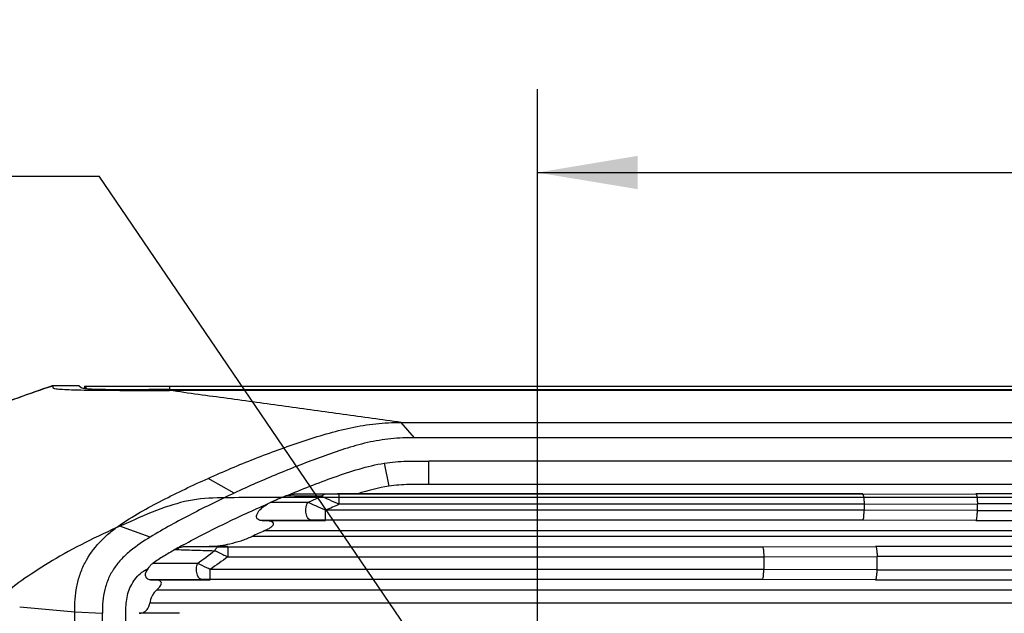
# Model space of a CAD drawing. Header units: millimetres. Extents: x 53 to 279, y 85 to 259.
# Tile 4 of 14: x 126 to 155, y 104 to 122. Entities that reach past the tile are written whole.
import ezdxf
from ezdxf.enums import TextEntityAlignment as Align

# ---------------------------------------------------------------- set-up
doc = ezdxf.new("R2010")
doc.units = ezdxf.units.MM
doc.header["$LTSCALE"] = 23.1
doc.header["$PDMODE"] = 3
doc.header["$PDSIZE"] = 8
doc.layers.get('0').update_dxf_attribs({"linetype": 'CONTINUOUS'})
doc.layers.get('Defpoints').update_dxf_attribs({"linetype": 'CONTINUOUS'})
for name, color, linetype in [('00_COMPONENTS', 7, 'CONTINUOUS'), ('20_ALL_FEATURES', 7, 'CONTINUOUS'), ('51__DRAFT_DIMS', 7, 'CONTINUOUS')]:
    doc.layers.add(name, color=color, linetype=linetype)
doc.styles.get("Standard").update_dxf_attribs({"font": 'simfang.ttf'})
doc.dimstyles.new('DIMSTYLE_3', dxfattribs={"dimtxt": 3, "dimasz": 3, "dimexe": 2.5, "dimexo": 0.5, "dimgap": 0.75, "dimtad": 1, "dimdsep": 46, "dimtxsty": 'STANDARD', "dimblk": '_FILLED', "dimblk1": '_FILLED', "dimblk2": '_FILLED', "dimcen": 0.09, "dimclrt": 3, "dimazin": 2, "dimtp": 0.3, "dimtm": 0.3, "dimtfac": 1, "dimtofl": 0, "dimtmove": 0, "dimatfit": 3, "dimldrblk": '_FILLED', "dimfxl": 1, "dimtolj": 1, "dimarcsym": 0})
doc.dimstyles.new('DIMSTYLE_5', dxfattribs={"dimtxt": 3, "dimasz": 3, "dimexe": 2.5, "dimexo": 0.5, "dimtad": 1, "dimdsep": 46, "dimtxsty": 'STANDARD', "dimblk": '_FILLED', "dimblk1": '_FILLED', "dimblk2": '_FILLED', "dimcen": 0.09, "dimclrt": 3, "dimazin": 2, "dimtp": 0.1, "dimtm": 0.1, "dimtfac": 1, "dimtofl": 0, "dimtmove": 0, "dimatfit": 1, "dimldrblk": '_FILLED', "dimfxl": 1, "dimtolj": 1, "dimarcsym": 0})

# ---------------------------------------------------------------- blocks, each defined once
blk = doc.blocks.new('_FILLED')
at = {"color": 0, "linetype": 'ByBlock'}
blk.add_solid([(0, 0), (-1, 0.1667), (-1, -0.1667)], dxfattribs=at)
blk = doc.blocks.new('*D8')
at = {"layer": '51__DRAFT_DIMS', "color": 4}
for p, q in [((141.485, 98.377), (141.485, 119.757)), ((186.485, 98.377), (186.485, 119.757)), ((141.485, 117.257), (163.985, 117.257)), ((186.485, 117.257), (163.985, 117.257))]:
    blk.add_line(p, q, dxfattribs=at)
at = {"layer": '51__DRAFT_DIMS', "color": 4, "xscale": 3, "yscale": 3, "zscale": 3, "rotation": 180}
blk.add_blockref('_FILLED', (141.485, 117.257), dxfattribs=at)
at = {"layer": '51__DRAFT_DIMS', "color": 4, "xscale": 3, "yscale": 3, "zscale": 3}
blk.add_blockref('_FILLED', (186.485, 117.257), dxfattribs=at)
at = {"layer": '51__DRAFT_DIMS', "color": 3}
blk.add_text('45', height=3, dxfattribs=at).set_placement((163.985, 118.007), align=Align.CENTER)
blk = doc.blocks.new('*D9')
at = {"layer": '51__DRAFT_DIMS', "color": 0, "lineweight": -2}
for p in [(105.828, 117.153), (140.641, 99.118)]:
    blk.add_line(p, (128.372, 117.153), dxfattribs=at)
at = {"layer": 'Defpoints', "color": 0}
for p in [(140.641, 99.118), (142.329, 96.637)]:
    blk.add_point(p, dxfattribs=at)
at = {"layer": '51__DRAFT_DIMS', "color": 0, "linetype": 'ByBlock', "lineweight": -2, "xscale": 3, "yscale": 3, "zscale": 3, "rotation": 304.2283960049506}
blk.add_blockref('_FILLED', (142.329, 96.637), dxfattribs=at)
at = {"layer": '51__DRAFT_DIMS', "color": 3, "insert": (124.305, 121.778), "char_height": 3, "attachment_point": 3, "line_spacing_factor": 0.9}
blk.add_mtext('\\A1;{2-M3{\\fgdt;x}3.8}', dxfattribs=at)

msp = doc.modelspace()

# ---------------------------------------------------------------- linework, layer by layer
at = {"layer": '00_COMPONENTS', "color": 7}
for p, q in [((127.781, 110.88), (126.962, 110.88)), ((126.986, 110.867), (126.986, 110.88)), ((127.78, 110.88), (127.835, 110.83)), ((127.933, 110.862), (127.933, 110.8)), ((127.933, 110.862), (200.038, 110.862)), ((130.477, 110.761), (197.493, 110.761)), ((197.491, 110.739), (130.479, 110.739))]:
    msp.add_line(p, q, dxfattribs=at)
at = {"layer": '00_COMPONENTS', "color": 4}
for p, q in [((127.985, 110.794), (127.985, 110.862)), ((130.477, 110.862), (130.477, 110.761))]:
    msp.add_line(p, q, dxfattribs=at)
at = {"layer": '00_COMPONENTS'}
for p, q in [((137.81, 109.323), (137.406, 109.779)), ((137.406, 109.779), (190.566, 109.779)), ((136.904, 108.561), (137.042, 107.874)), ((138.24, 107.923), (138.24, 108.623)), ((189.738, 108.623), (138.24, 108.623)), ((132.417, 107.666), (131.632, 108.104)), ((189.737, 107.923), (138.241, 107.923)), ((135.504, 107.642), (134.203, 107.638)), ((135.127, 107.632), (134.203, 107.638)), ((134.618, 107.387), (135.022, 107.569)), ((135.708, 107.642), (135.504, 107.642)), ((151.212, 107.632), (135.553, 107.631)), ((135.553, 107.331), (135.553, 107.631)), ((136.107, 107.643), (135.708, 107.642)), ((151.212, 107.644), (136.107, 107.643)), ((151.212, 107.632), (154.6, 107.64)), ((173.375, 107.641), (154.6, 107.64)), ((151.255, 107.332), (135.553, 107.331)), ((151.255, 107.331), (154.643, 107.34)), ((151.255, 107.331), (151.255, 107.153)), ((173.332, 107.341), (154.643, 107.34)), ((154.643, 107.144), (154.643, 107.34)), ((135.148, 106.853), (135.148, 107.153)), ((151.255, 107.152), (135.148, 107.153)), ((154.643, 107.144), (151.255, 107.153)), ((154.643, 107.144), (173.332, 107.143)), ((129.9, 106.347), (128.962, 106.687)), ((133.513, 106.845), (133.246, 106.843)), ((133.246, 106.843), (133.282, 106.843)), ((133.282, 106.843), (135.148, 106.843)), ((134.722, 106.852), (133.513, 106.845)), ((151.212, 106.852), (135.148, 106.853)), ((154.6, 106.844), (151.212, 106.852)), ((154.6, 106.844), (173.375, 106.843)), ((195.031, 106.368), (132.945, 106.368)), ((133.326, 106.543), (194.653, 106.542)), ((130.926, 106.065), (131.668, 106.068)), ((130.926, 106.065), (131.915, 106.059)), ((132.224, 106.068), (131.668, 106.068)), ((131.915, 106.059), (131.964, 106.059)), ((131.964, 106.059), (132.008, 106.058)), ((132.224, 106.058), (132.224, 105.758)), ((132.224, 106.058), (148.211, 106.058)), ((148.211, 106.058), (151.6, 106.067)), ((176.375, 106.067), (151.6, 106.067)), ((132.224, 105.758), (148.254, 105.758)), ((148.254, 105.758), (151.643, 105.767)), ((148.254, 105.758), (148.254, 105.382)), ((151.643, 105.373), (151.643, 105.767)), ((176.332, 105.767), (151.643, 105.767)), ((131.698, 105.082), (131.698, 105.382)), ((148.254, 105.382), (131.698, 105.382)), ((151.643, 105.373), (148.254, 105.382)), ((151.643, 105.373), (176.332, 105.373)), ((130.209, 105.075), (129.911, 105.073)), ((129.911, 105.073), (130.022, 105.072)), ((130.022, 105.072), (131.698, 105.072)), ((131.445, 105.081), (130.209, 105.075)), ((148.211, 105.082), (131.698, 105.082)), ((151.6, 105.073), (148.211, 105.082)), ((151.6, 105.073), (176.375, 105.073)), ((130.101, 104.772), (197.877, 104.772)), ((125.997, 104.259), (127.643, 104.114)), ((198.091, 104.369), (129.887, 104.369)), ((127.643, 104.114), (128.47, 104.075)), ((130.776, 104.069), (129.573, 104.069))]:
    msp.add_line(p, q, dxfattribs=at)
at = {"layer": '00_COMPONENTS', "color": 7}
msp.add_arc((128.396, 116.058), 5.28, 266.4725, 267.3008, dxfattribs=at)
at = {"layer": '00_COMPONENTS'}
for centre, radius, start, end in [((147.179, 75.881), 34.348, 112.6415, 113.4841), ((215.414, -74.446), 198.546, 113.71774, 113.84544), ((146.092, 78.351), 30.948, 114.3622, 115.139), ((139.534, 90.405), 17.931, 118.7969, 119.6028), ((131.661, 107.662), 1.594, 270.2477, 271.9123), ((132.208, 157.371), 51.313, 269.7774, 270.018), ((130.9, 105.524), 0.521, 115.3115, 119.6321), ((61.031, 201.189), 118.679, 306.31504, 306.62557), ((205.162, 3.209), 125.842, 125.42259, 125.71699), ((132.124, 105.815), 0.318, 151.7149, 156.2612), ((131.691, 51.429), 53.653, 89.9932, 90.2631)]:
    msp.add_arc(centre, radius, start, end, dxfattribs=at)
at = {"layer": '00_COMPONENTS', "color": 7}
for points, knots in [([(126.986, 110.866), (126.634, 110.754), (125.933, 110.518), (124.899, 110.118), (123.88, 109.681), (122.875, 109.213), (121.885, 108.714), (120.909, 108.186), (119.953, 107.626), (119.338, 107.213), (119.017, 107.031)], [0, 0, 0, 0, 0.125, 0.250002, 0.375005, 0.500007, 0.62501, 0.750011, 0.875008, 1, 1, 1, 1]), ([(119.227, 107.202), (119.38, 107.295), (119.678, 107.493), (120.14, 107.767), (120.607, 108.032), (121.074, 108.296), (121.545, 108.553), (122.178, 108.885), (123.3, 109.44), (124.942, 110.153), (126.285, 110.647), (126.962, 110.88)], [0, 0, 0, 0, 0.062523, 0.125026, 0.187531, 0.250032, 0.312531, 0.375034, 0.500037, 0.750012, 1, 1, 1, 1]), ([(126.987, 110.867), (126.991, 110.86), (126.994, 110.847), (126.988, 110.831), (126.99, 110.815), (127.013, 110.803), (127.058, 110.791), (127.149, 110.78), (127.409, 110.762), (127.919, 110.749), (128.68, 110.741), (129.565, 110.739), (130.173, 110.738), (130.479, 110.739)], [0, 0, 0, 0, 0.006913, 0.010396, 0.013826, 0.019353, 0.030839, 0.054165, 0.096062, 0.251944, 0.484841, 0.741062, 1, 1, 1, 1]), ([(127.835, 110.83), (127.848, 110.819), (127.887, 110.805), (127.966, 110.795), (128.03, 110.79), (128.071, 110.788)], [0, 0, 0, 0, 0.211731, 0.48693, 1, 1, 1, 1]), ([(128.147, 110.783), (128.25, 110.779), (128.495, 110.771), (129.066, 110.763), (129.534, 110.762), (129.861, 110.761)], [0, 0, 0, 0, 0.180063, 0.428497, 1, 1, 1, 1])]:
    msp.add_open_spline(points, degree=3, knots=knots, dxfattribs=at)
msp.add_open_spline([(130.477, 110.761), (130.272, 110.761), (130.066, 110.761), (129.861, 110.761)], degree=3, dxfattribs=at)
at = {"layer": '00_COMPONENTS', "color": 4}
msp.add_open_spline([(137.406, 109.78), (136.828, 109.859), (135.674, 110.018), (134.232, 110.22), (133.077, 110.38), (131.922, 110.537), (131.055, 110.653), (130.479, 110.739)], degree=3, knots=[0, 0, 0, 0, 0.250113, 0.499868, 0.624893, 0.750142, 1, 1, 1, 1], dxfattribs=at)
at = {"layer": '00_COMPONENTS'}
for points, knots in [([(131.632, 108.105), (132.092, 108.31), (132.788, 108.609), (133.732, 108.963), (134.446, 109.214), (135.167, 109.443), (135.9, 109.634), (136.649, 109.755), (137.154, 109.779), (137.406, 109.78)], [0, 0, 0, 0, 0.249952, 0.374936, 0.499927, 0.624914, 0.749969, 0.874962, 1, 1, 1, 1]), ([(137.81, 109.323), (137.573, 109.324), (137.217, 109.31), (136.747, 109.248), (136.282, 109.156), (135.711, 108.994), (135.04, 108.758), (134.377, 108.504), (133.496, 108.153), (132.845, 107.868), (132.417, 107.666)], [0, 0, 0, 0, 0.125048, 0.187554, 0.25006, 0.375148, 0.500124, 0.625097, 0.750067, 1, 1, 1, 1]), ([(190.876, 109.292), (190.601, 109.32), (190.047, 109.325), (189.219, 109.323), (188.389, 109.323), (187.56, 109.323), (186.731, 109.324), (185.625, 109.324), (184.244, 109.323), (182.585, 109.323), (180.927, 109.323), (179.269, 109.323), (177.057, 109.323), (174.294, 109.323), (170.977, 109.323), (167.66, 109.323), (164.343, 109.323), (161.027, 109.323), (156.605, 109.323), (151.077, 109.323), (144.443, 109.323), (140.021, 109.323), (137.81, 109.323)], [0, 0, 0, 0, 0.01562, 0.031244, 0.046867, 0.062492, 0.078118, 0.093744, 0.124995, 0.156245, 0.187495, 0.218745, 0.249994, 0.312494, 0.374994, 0.437495, 0.499997, 0.562498, 0.624998, 0.749999, 0.875, 1, 1, 1, 1]), ([(133.956, 107.581), (134.197, 107.68), (134.677, 107.875), (135.406, 108.148), (136.143, 108.397), (136.648, 108.52), (136.904, 108.561)], [0, 0, 0, 0, 0.250115, 0.500148, 0.750284, 1, 1, 1, 1]), ([(136.904, 108.561), (137.124, 108.597), (137.57, 108.631), (138.016, 108.622), (138.239, 108.623)], [0, 0, 0, 0, 0.499885, 1, 1, 1, 1]), ([(128.963, 106.687), (129.167, 106.835), (129.598, 107.099), (130.265, 107.456), (130.944, 107.791), (131.402, 108.002), (131.632, 108.105)], [0, 0, 0, 0, 0.249979, 0.500059, 0.750007, 1, 1, 1, 1]), ([(138.241, 107.923), (138.041, 107.922), (137.641, 107.93), (137.239, 107.905), (137.042, 107.874)], [0, 0, 0, 0, 0.500167, 1, 1, 1, 1]), ([(132.417, 107.666), (131.988, 107.464), (131.137, 107.048), (130.303, 106.596), (129.9, 106.347)], [0, 0, 0, 0, 0.500172, 1, 1, 1, 1]), ([(133.954, 107.58), (133.974, 107.588), (134.054, 107.619), (134.139, 107.637), (134.203, 107.638)], [0, 0, 0, 0, 0.254703, 1, 1, 1, 1]), ([(135.022, 107.569), (135.036, 107.587), (135.066, 107.618), (135.108, 107.632), (135.127, 107.632)], [0, 0, 0, 0, 0.54118, 1, 1, 1, 1]), ([(135.553, 107.331), (135.456, 107.375), (135.278, 107.453), (135.102, 107.533), (135.022, 107.569)], [0, 0, 0, 0, 0.548413, 1, 1, 1, 1]), ([(135.553, 107.631), (135.516, 107.631), (135.374, 107.631), (135.232, 107.631), (135.127, 107.632)], [0, 0, 0, 0, 0.259585, 1, 1, 1, 1]), ([(151.212, 107.632), (151.215, 107.631), (151.223, 107.623), (151.234, 107.594), (151.245, 107.533), (151.253, 107.441), (151.255, 107.37), (151.255, 107.331)], [0, 0, 0, 0, 0.033678, 0.095384, 0.310831, 0.627421, 1, 1, 1, 1]), ([(154.6, 107.64), (154.603, 107.64), (154.611, 107.632), (154.622, 107.603), (154.633, 107.542), (154.641, 107.45), (154.643, 107.379), (154.643, 107.34)], [0, 0, 0, 0, 0.03368, 0.095382, 0.310817, 0.627399, 1, 1, 1, 1]), ([(130.897, 106.118), (131.101, 106.231), (131.514, 106.448), (132.139, 106.761), (132.771, 107.06), (133.197, 107.248), (133.411, 107.34)], [0, 0, 0, 0, 0.250009, 0.500018, 0.750003, 1, 1, 1, 1]), ([(133.188, 106.849), (133.162, 106.855), (133.125, 106.87), (133.093, 106.91), (133.079, 106.957), (133.09, 107.024), (133.142, 107.125), (133.25, 107.238), (133.354, 107.309), (133.411, 107.34)], [0, 0, 0, 0, 0.114583, 0.166514, 0.218127, 0.327721, 0.449655, 0.716591, 1, 1, 1, 1]), ([(134.618, 107.387), (134.524, 107.387), (134.148, 107.385), (133.773, 107.384), (133.492, 107.383)], [0, 0, 0, 0, 0.250472, 1, 1, 1, 1]), ([(134.722, 106.852), (134.705, 106.852), (134.667, 106.865), (134.621, 106.91), (134.585, 106.975), (134.562, 107.056), (134.553, 107.145), (134.561, 107.259), (134.587, 107.343), (134.618, 107.387)], [0, 0, 0, 0, 0.085167, 0.185556, 0.305875, 0.443502, 0.591041, 0.739235, 1, 1, 1, 1]), ([(135.148, 107.153), (135.052, 107.197), (134.874, 107.274), (134.698, 107.352), (134.618, 107.387)], [0, 0, 0, 0, 0.547001, 1, 1, 1, 1]), ([(151.212, 106.852), (151.215, 106.853), (151.223, 106.861), (151.234, 106.89), (151.245, 106.951), (151.253, 107.043), (151.255, 107.114), (151.255, 107.152)], [0, 0, 0, 0, 0.033678, 0.095381, 0.310832, 0.627413, 1, 1, 1, 1]), ([(154.6, 106.844), (154.603, 106.844), (154.611, 106.852), (154.622, 106.881), (154.633, 106.942), (154.641, 107.035), (154.643, 107.105), (154.643, 107.144)], [0, 0, 0, 0, 0.033678, 0.095384, 0.310831, 0.627421, 1, 1, 1, 1]), ([(127.643, 104.114), (127.642, 104.365), (127.667, 104.746), (127.794, 105.235), (127.992, 105.701), (128.294, 106.113), (128.66, 106.459), (128.86, 106.614), (128.963, 106.687)], [0, 0, 0, 0, 0.249897, 0.375012, 0.500149, 0.749821, 0.874915, 1, 1, 1, 1]), ([(133.326, 106.543), (133.356, 106.556), (133.399, 106.577), (133.455, 106.609), (133.496, 106.634), (133.534, 106.661), (133.567, 106.692), (133.588, 106.722), (133.594, 106.747), (133.587, 106.783), (133.544, 106.808), (133.497, 106.823), (133.442, 106.834), (133.37, 106.841), (133.312, 106.843), (133.282, 106.843)], [0, 0, 0, 0, 0.13999, 0.209766, 0.279118, 0.347514, 0.413697, 0.474815, 0.501494, 0.526457, 0.628922, 0.686885, 0.747134, 0.871843, 1, 1, 1, 1]), ([(135.148, 106.853), (135.111, 106.853), (134.969, 106.853), (134.827, 106.853), (134.722, 106.852)], [0, 0, 0, 0, 0.25923, 1, 1, 1, 1]), ([(129.9, 106.347), (129.699, 106.223), (129.401, 106.028), (129.049, 105.709), (128.822, 105.433), (128.648, 105.121), (128.534, 104.782), (128.478, 104.43), (128.471, 104.193), (128.47, 104.075)], [0, 0, 0, 0, 0.249828, 0.374833, 0.499892, 0.624956, 0.750002, 0.875018, 1, 1, 1, 1]), ([(132.284, 106.151), (132.397, 106.177), (132.621, 106.238), (132.839, 106.318), (132.945, 106.368)], [0, 0, 0, 0, 0.496624, 1, 1, 1, 1]), ([(130.677, 105.995), (130.716, 106.015), (130.797, 106.048), (130.884, 106.064), (130.926, 106.065)], [0, 0, 0, 0, 0.511662, 1, 1, 1, 1]), ([(131.714, 106.068), (131.809, 106.072), (132.001, 106.093), (132.189, 106.129), (132.284, 106.151)], [0, 0, 0, 0, 0.493085, 1, 1, 1, 1]), ([(131.964, 106.059), (131.941, 106.058), (131.889, 106.036), (131.857, 105.991), (131.844, 105.966)], [0, 0, 0, 0, 0.443635, 1, 1, 1, 1]), ([(148.211, 106.058), (148.214, 106.058), (148.222, 106.049), (148.233, 106.02), (148.244, 105.959), (148.252, 105.867), (148.254, 105.796), (148.254, 105.758)], [0, 0, 0, 0, 0.033678, 0.095384, 0.310831, 0.62742, 1, 1, 1, 1]), ([(151.6, 106.067), (151.603, 106.066), (151.611, 106.058), (151.622, 106.029), (151.633, 105.968), (151.641, 105.876), (151.643, 105.805), (151.643, 105.767)], [0, 0, 0, 0, 0.03368, 0.095382, 0.310817, 0.627399, 1, 1, 1, 1]), ([(130.642, 105.977), (130.528, 105.912), (130.303, 105.779), (130.083, 105.638), (129.975, 105.564)], [0, 0, 0, 0, 0.499966, 1, 1, 1, 1]), ([(131.832, 105.943), (131.86, 105.93), (131.991, 105.868), (132.121, 105.806), (132.224, 105.758)], [0, 0, 0, 0, 0.214447, 1, 1, 1, 1]), ([(129.855, 105.424), (129.859, 105.439), (129.878, 105.465), (129.906, 105.501), (129.937, 105.537), (129.962, 105.555), (129.975, 105.564)], [0, 0, 0, 0, 0.248977, 0.501198, 0.74952, 1, 1, 1, 1]), ([(131.315, 105.561), (131.09, 105.556), (130.643, 105.554), (130.196, 105.558), (129.975, 105.564)], [0, 0, 0, 0, 0.504205, 1, 1, 1, 1]), ([(131.445, 105.081), (131.43, 105.081), (131.397, 105.091), (131.356, 105.128), (131.323, 105.182), (131.299, 105.249), (131.285, 105.327), (131.282, 105.432), (131.296, 105.512), (131.315, 105.561)], [0, 0, 0, 0, 0.082242, 0.177909, 0.292101, 0.423886, 0.568083, 0.717579, 1, 1, 1, 1]), ([(131.698, 105.382), (131.663, 105.398), (131.536, 105.458), (131.408, 105.518), (131.315, 105.561)], [0, 0, 0, 0, 0.272784, 1, 1, 1, 1]), ([(129.165, 103.772), (129.169, 103.852), (129.169, 104.01), (129.172, 104.249), (129.192, 104.486), (129.246, 104.72), (129.343, 104.938), (129.476, 105.137), (129.62, 105.277), (129.754, 105.361), (129.824, 105.4), (129.855, 105.424)], [0, 0, 0, 0, 0.1251, 0.250197, 0.375257, 0.500261, 0.625219, 0.750166, 0.874959, 0.93749, 1, 1, 1, 1]), ([(129.911, 105.073), (129.875, 105.073), (129.817, 105.088), (129.772, 105.146), (129.757, 105.199), (129.761, 105.257), (129.782, 105.315), (129.817, 105.369), (129.847, 105.403), (129.854, 105.425)], [0, 0, 0, 0, 0.232988, 0.344243, 0.460291, 0.58433, 0.716011, 0.854071, 1, 1, 1, 1]), ([(148.211, 105.082), (148.214, 105.082), (148.222, 105.09), (148.233, 105.119), (148.244, 105.181), (148.252, 105.273), (148.254, 105.344), (148.254, 105.382)], [0, 0, 0, 0, 0.033678, 0.095381, 0.310832, 0.627413, 1, 1, 1, 1]), ([(151.6, 105.073), (151.603, 105.073), (151.611, 105.082), (151.622, 105.111), (151.633, 105.172), (151.641, 105.264), (151.643, 105.335), (151.643, 105.373)], [0, 0, 0, 0, 0.033678, 0.095384, 0.310831, 0.62742, 1, 1, 1, 1]), ([(130.101, 104.772), (130.119, 104.789), (130.155, 104.824), (130.201, 104.879), (130.236, 104.936), (130.236, 105), (130.194, 105.04), (130.141, 105.06), (130.083, 105.07), (130.043, 105.072), (130.022, 105.072)], [0, 0, 0, 0, 0.149918, 0.296642, 0.432174, 0.543738, 0.646844, 0.757809, 0.876309, 1, 1, 1, 1]), ([(130.101, 104.772), (130.073, 104.745), (130.019, 104.689), (129.934, 104.559), (129.899, 104.445), (129.887, 104.369)], [0, 0, 0, 0, 0.250449, 0.500792, 1, 1, 1, 1]), ([(129.573, 104.069), (129.607, 104.069), (129.678, 104.082), (129.776, 104.139), (129.854, 104.238), (129.879, 104.323), (129.887, 104.369)], [0, 0, 0, 0, 0.216655, 0.447035, 0.705761, 1, 1, 1, 1]), ([(127.643, 91.641), (127.641, 92.68), (127.632, 94.759), (127.641, 97.877), (127.63, 100.996), (127.645, 103.074), (127.643, 104.114)], [0, 0, 0, 0, 0.250022, 0.500015, 0.750007, 1, 1, 1, 1]), ([(128.471, 91.649), (128.476, 92.684), (128.459, 94.755), (128.476, 97.862), (128.461, 100.968), (128.474, 103.039), (128.47, 104.075)], [0, 0, 0, 0, 0.250001, 0.5, 0.749999, 1, 1, 1, 1])]:
    msp.add_open_spline(points, degree=3, knots=knots, dxfattribs=at)
for points in [[(137.042, 107.874), (136.725, 107.825), (136.413, 107.742), (136.107, 107.643)], [(135.022, 107.569), (134.666, 107.572), (134.31, 107.578), (133.954, 107.58)], [(133.411, 107.34), (133.437, 107.357), (133.464, 107.371), (133.492, 107.383)], [(133.246, 106.843), (133.227, 106.843), (133.207, 106.845), (133.188, 106.849)], [(130.642, 105.977), (130.809, 105.974), (130.975, 105.969), (131.142, 105.963)], [(131.142, 105.963), (131.372, 105.955), (131.602, 105.946), (131.833, 105.943)]]:
    msp.add_open_spline(points, degree=3, dxfattribs=at)
at = {"layer": '20_ALL_FEATURES'}
msp.add_line((194.59, 107.53), (133.38, 107.53), dxfattribs=at)
msp.add_open_spline([(133.38, 107.53), (133.011, 107.537), (132.314, 107.526), (131.288, 107.519), (130.293, 107.248), (129.289, 106.807), (128.232, 106.335), (127.234, 105.81), (126.368, 105.274), (125.638, 104.751), (125.075, 104.198), (124.656, 103.638), (124.37, 103.03), (124.255, 102.336), (124.18, 101.559), (124.148, 100.693), (124.134, 100.088), (124.131, 99.773)], degree=3, knots=[0, 0, 0, 0, 0.079991, 0.151655, 0.221659, 0.301837, 0.389649, 0.473095, 0.546312, 0.610763, 0.667498, 0.716888, 0.762001, 0.81183, 0.868735, 0.931449, 1, 1, 1, 1], dxfattribs=at)

# ---------------------------------------------------------------- dimensions: what is measured, and where the dimension line sits
at = {"layer": '51__DRAFT_DIMS', "color": 4}
dim = msp.add_diameter_dim_2p(p1=(140.641, 99.118), p2=(142.329, 96.637), text='{2-M<>{\\fgdt;x}3.8}', dimstyle='DIMSTYLE_5', override={"dimtih": 1, "dimtoh": 1, "dimpost": '<>'}, dxfattribs=at)
dim.commit()
dim.dimension.update_dxf_attribs({"geometry": '*D9', "text_midpoint": (115.066, 117.153), "dimtype": 163})
dim = msp.add_linear_dim(base=(186.485, 117.257), p1=(141.485, 97.877), p2=(186.485, 97.877), dimstyle='DIMSTYLE_3', dxfattribs=at)
dim.commit()
dim.dimension.update_dxf_attribs({"geometry": '*D8', "text_midpoint": (163.894, 117.257), "dimtype": 160})

doc.saveas('drawing.dxf')
